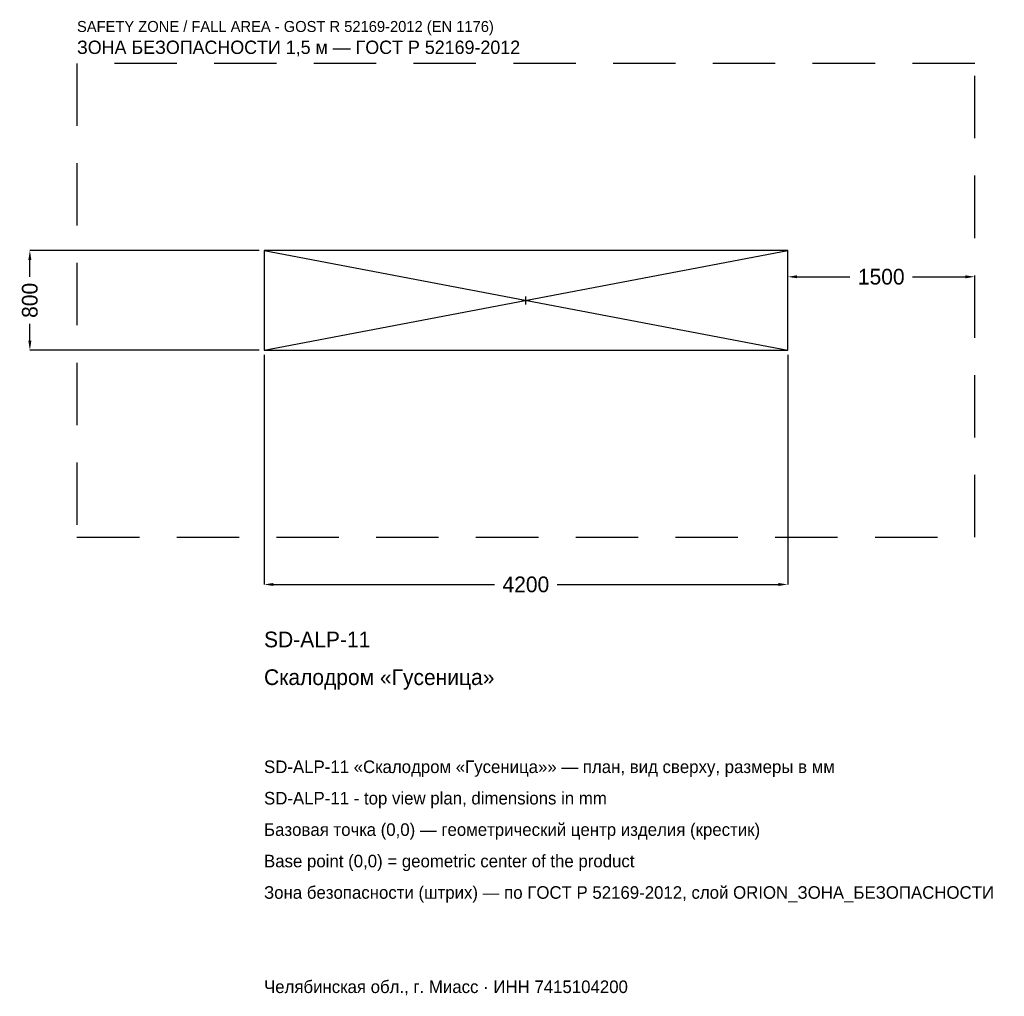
# Model space of a CAD drawing. Header units: metres. Extents: x -4060 to 3837, y -5580 to 2250.
import ezdxf

# ---------------------------------------------------------------- set-up
doc = ezdxf.new("R2010")
doc.units = ezdxf.units.M
doc.linetypes.add('DASHED', pattern=[800, 500, -300])
for name, color, linetype in [('ЗСК_ДАННЫЕ', 3, 'Continuous'), ('ЗСК_ЗОНА_БЕЗОПАСНОСТИ', 1, 'Continuous'), ('ЗСК_КОНТУР', 7, 'Continuous'), ('ЗСК_РАЗМЕРЫ', 8, 'Continuous')]:
    doc.layers.add(name, color=color, linetype=linetype)
doc.dimstyles.new('ORION', dxfattribs={"dimtxt": 126, "dimasz": 75.6, "dimexe": 1.25, "dimexo": 37.8, "dimtad": 1, "dimdec": 0, "dimcen": 2.5, "dimazin": 3, "dimtfac": 1, "dimtmove": 0, "dimatfit": 3})

# ---------------------------------------------------------------- blocks, each defined once
blk = doc.blocks.new('_CLOSEDFILLED')
at = {"color": 0, "linetype": 'BYBLOCK'}
blk.add_solid([(-1, 0.16), (0, 0), (-1, -0.16)], dxfattribs=at)
blk = doc.blocks.new('*D1')
for p, q in [((-2100, -437.8), (-2100, -2278)), ((2100, -437.8), (2100, -2278)), ((-2024.4, -2278), (-252, -2278)), ((252, -2278), (2024.4, -2278))]:
    blk.add_line(p, q)
at = {"layer": 'Defpoints'}
for p in [(-2100, -400), (2100, -400), (-2100, -2278)]:
    blk.add_point(p, dxfattribs=at)
at = {"layer": 'ЗСК_РАЗМЕРЫ', "xscale": 75.6, "yscale": 75.6, "rotation": 180}
blk.add_blockref('_CLOSEDFILLED', (-2100, -2278), dxfattribs=at)
at = {"layer": 'ЗСК_РАЗМЕРЫ', "xscale": 75.6, "yscale": 75.6}
blk.add_blockref('_CLOSEDFILLED', (2100, -2278), dxfattribs=at)
at = {"layer": 'ЗСК_РАЗМЕРЫ', "insert": (0, -2278), "char_height": 126, "attachment_point": 5}
blk.add_mtext('4200', dxfattribs=at)
blk = doc.blocks.new('*D2')
for p, q in [((-2137.8, 400), (-3978, 400)), ((-3978, 189), (-3978, 324.4)), ((-3978, -324.4), (-3978, -189)), ((-2137.8, -400), (-3978, -400))]:
    blk.add_line(p, q)
at = {"layer": 'Defpoints'}
for p in [(-2100, 400), (-3978, -400), (-2100, -400)]:
    blk.add_point(p, dxfattribs=at)
at = {"layer": 'ЗСК_РАЗМЕРЫ', "xscale": 75.6, "yscale": 75.6}
for p, rotation in [((-3978, 400), 90), ((-3978, -400), 270)]:
    blk.add_blockref('_CLOSEDFILLED', p, dxfattribs=dict(at, rotation=rotation))
at = {"layer": 'ЗСК_РАЗМЕРЫ', "insert": (-3978, 0), "char_height": 126, "attachment_point": 5, "rotation": 90}
blk.add_mtext('800', dxfattribs=at)
blk = doc.blocks.new('*D3')
for p, q in [((2100, 37.8), (2100, 189)), ((2175.6, 189), (2598, 189)), ((3102, 189), (3524.4, 189)), ((3600, 37.8), (3600, 189))]:
    blk.add_line(p, q)
at = {"layer": 'Defpoints'}
for p in [(2100, 189), (2100, 0), (3600, 0)]:
    blk.add_point(p, dxfattribs=at)
at = {"layer": 'ЗСК_РАЗМЕРЫ', "xscale": 75.6, "yscale": 75.6, "rotation": 180}
blk.add_blockref('_CLOSEDFILLED', (2100, 189), dxfattribs=at)
at = {"layer": 'ЗСК_РАЗМЕРЫ', "xscale": 75.6, "yscale": 75.6}
blk.add_blockref('_CLOSEDFILLED', (3600, 189), dxfattribs=at)
at = {"layer": 'ЗСК_РАЗМЕРЫ', "insert": (2850, 189), "char_height": 126, "attachment_point": 5}
blk.add_mtext('1500', dxfattribs=at)
blk = doc.blocks.new('ОРИОН SD-ALP-11 Скалодром Гусеница')
at = {"layer": 'ЗСК_ЗОНА_БЕЗОПАСНОСТИ', "linetype": 'DASHED'}
blk.add_lwpolyline([(-3600, -1900), (3600, -1900), (3600, 1900), (-3600, 1900)], close=True, dxfattribs=at)
at = {"layer": 'ЗСК_КОНТУР'}
for p, q in [((-2100, -400), (2100, 400)), ((-2100, 400), (2100, -400))]:
    blk.add_line(p, q, dxfattribs=at)
blk.add_lwpolyline([(-2100, -400), (2100, -400), (2100, 400), (-2100, 400)], close=True, dxfattribs=at)
at = {"layer": 'ЗСК_РАЗМЕРЫ'}
for p, q in [((-32, 0), (32, 0)), ((0, -32), (0, 32))]:
    blk.add_line(p, q, dxfattribs=at)
at = {"layer": 'ЗСК_ДАННЫЕ'}
for tag, p in [('АРТИКУЛ', (-2100, -2782)), ('НАИМЕНОВАНИЕ', (-2100, -3084.4))]:
    blk.add_attdef(tag, p, '', height=126, dxfattribs=at)
at = {"layer": 'ЗСК_ДАННЫЕ', "flags": 1}
for tag, p in [('ПРОИЗВОДИТЕЛЬ', (-2100, -3386.8)), ('ТЕЛЕФОН', (-2100, -3689.2)), ('САЙТ', (-2100, -4294)), ('АДРЕС', (-2100, -4596.4)), ('РЕКВИЗИТЫ', (-2100, -4898.8)), ('ГАБАРИТЫ', (-2100, -5201.2)), ('ЗОНА_БЕЗОПАСНОСТИ', (-2100, -5503.6))]:
    blk.add_attdef(tag, p, '', height=126, dxfattribs=at)
at = {"layer": 'ЗСК_ЗОНА_БЕЗОПАСНОСТИ', "color": 1}
for s, height, p in [('SAFETY ZONE / FALL AREA - GOST R 52169-2012 (EN 1176)', 88.2, (-3600, 2152)), ('ЗОНА БЕЗОПАСНОСТИ 1,5 м — ГОСТ Р 52169-2012', 107.1, (-3600, 1975.6))]:
    blk.add_text(s, height=height, dxfattribs=at).set_placement(p)
at = {"layer": 'ЗСК_РАЗМЕРЫ'}
dim = blk.add_linear_dim(base=(-3978, -400), p1=(-2100, -400), p2=(-2100, 400), angle=90, dimstyle='ORION', dxfattribs=at)
dim.commit()
dim.dimension.update_dxf_attribs({"geometry": '*D2', "text_midpoint": (-3978, 0)})
for base, p1, p2, picture, middle in [((2100, 189), (2100, 0), (3600, 0), '*D3', (2850, 189)), ((-2100, -2278), (-2100, -400), (2100, -400), '*D1', (0, -2278))]:
    dim = blk.add_linear_dim(base=base, p1=p1, p2=p2, dimstyle='ORION', dxfattribs=at)
    dim.commit()
    dim.dimension.update_dxf_attribs({"geometry": picture, "text_midpoint": middle})

msp = doc.modelspace()

# ---------------------------------------------------------------- block references
msp.add_blockref('ОРИОН SD-ALP-11 Скалодром Гусеница', (0, 0)).add_auto_attribs({'АРТИКУЛ': 'SD-ALP-11', 'НАИМЕНОВАНИЕ': 'Скалодром «Гусеница»'})

# ---------------------------------------------------------------- texts
at = {"layer": 'ЗСК_ДАННЫЕ', "color": 3}
for s, p in [('SD-ALP-11 «Скалодром «Гусеница»» — план, вид сверху, размеры в мм', (-2100, -3790)), ('SD-ALP-11 - top view plan, dimensions in mm', (-2100, -4042)), ('Челябинская обл., г. Миасс · ИНН 7415104200', (-2100, -5554))]:
    msp.add_text(s, height=100.8, dxfattribs=at).set_placement(p)
at = {"layer": 'ЗСК_ДАННЫЕ', "color": 7}
for s, p in [('Базовая точка (0,0) — геометрический центр изделия (крестик)', (-2100, -4294)), ('Base point (0,0) = geometric center of the product', (-2100, -4546))]:
    msp.add_text(s, height=100.8, dxfattribs=at).set_placement(p)
at = {"layer": 'ЗСК_ДАННЫЕ', "color": 1}
msp.add_text('Зона безопасности (штрих) — по ГОСТ Р 52169-2012, слой ORION_ЗОНА_БЕЗОПАСНОСТИ', height=100.8, dxfattribs=at).set_placement((-2100, -4798))

doc.saveas('drawing.dxf')
